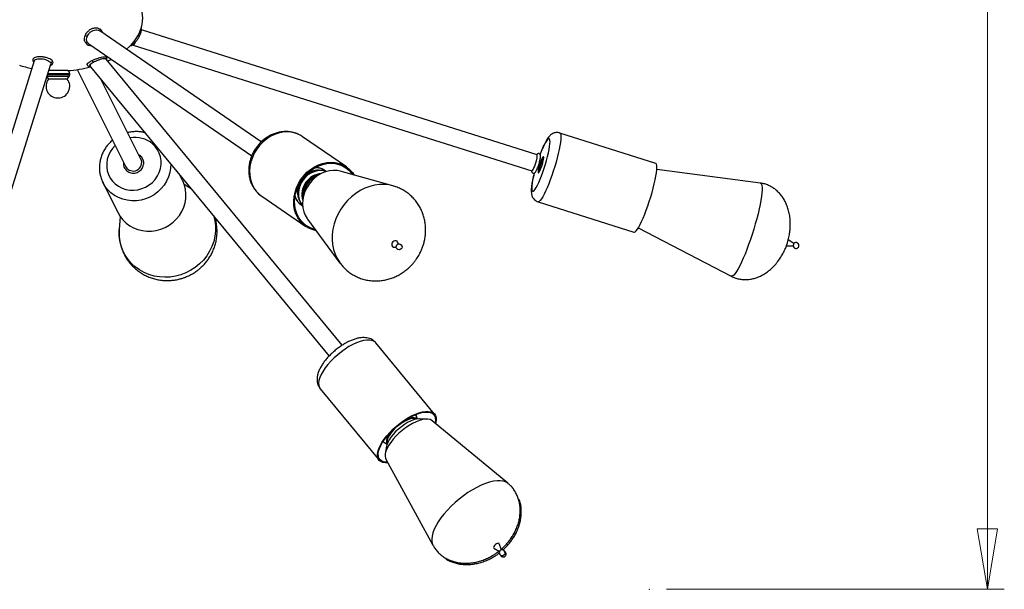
# Model space of a CAD drawing. Header units: millimetres. Extents: x 439 to 897, y 326 to 622.
# Tile 7 of 23: x 669 to 727, y 326 to 359. Entities that reach past the tile are written whole.
import ezdxf

# ---------------------------------------------------------------- set-up
doc = ezdxf.new("R2010")
doc.units = ezdxf.units.MM
doc.header["$PDSIZE"] = -1
doc.styles.add('SLDTEXTSTYLE0', font='TXT', dxfattribs={"width": 0.75})
doc.dimstyles.new('SLDDIMSTYLE0', dxfattribs={"dimtxt": 3.5, "dimasz": 3.556, "dimexe": 0, "dimexo": 0.0625, "dimgap": 0.875, "dimtad": 1, "dimdec": 0, "dimlfac": 10, "dimrnd": 1e-09, "dimzin": 12, "dimdsep": 46, "dimtxsty": 'SLDTEXTSTYLE0', "dimblk1": 'CLOSED', "dimblk2": 'CLOSED', "dimsah": 1, "dimcen": 0.09, "dimadec": 0, "dimazin": 3, "dimtfac": 1, "dimtofl": 0, "dimtmove": 0, "dimatfit": 3, "dimldrblk": 'CLOSED', "dimfxl": 0, "dimfrac": 2, "dimtolj": 1, "dimtzin": 12, "dimarcsym": 0})

# ---------------------------------------------------------------- blocks, each defined once
blk = doc.blocks.new('_Closed')
at = {"color": 0, "linetype": 'ByBlock', "lineweight": -2}
for p, q in [((-1, 0.166667), (0, 0)), ((-1, 0.166667), (-1, -0.166667)), ((0, 0), (-1, -0.166667)), ((0, 0), (-1, 0))]:
    blk.add_line(p, q, dxfattribs=at)
blk = doc.blocks.new('_D')
at = {"color": 7, "linetype": 'Continuous', "lineweight": 0}
for p, q in [((707.569, 475.855), (727.488, 475.855)), ((726.488, 475.855), (726.488, 325.855)), ((707.569, 325.855), (727.488, 325.855))]:
    blk.add_line(p, q, dxfattribs=at)
at = {"color": 7, "linetype": 'Continuous', "lineweight": 18, "xscale": 3.556, "yscale": 3.556}
for p, rotation in [((726.488, 475.855), 90.0000000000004), ((726.488, 325.855), 270.0000000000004)]:
    blk.add_blockref('_Closed', p, dxfattribs=dict(at, rotation=rotation))
at = {"color": 7, "linetype": 'Continuous', "lineweight": 18, "insert": (721.977, 394.646), "char_height": 3.5, "attachment_point": 1, "rotation": 90, "style": 'SLDTEXTSTYLE0'}
blk.add_mtext('1500', dxfattribs=at)

msp = doc.modelspace()

# ---------------------------------------------------------------- linework, layer by layer
at = {"color": 7, "linetype": 'Continuous', "lineweight": 25}
for p, q in [((683.688, 352.206), (674.17, 358.744)), ((699.941, 351.444), (676.623, 358.806)), ((676.503, 358.425), (676.513, 358.441)), ((673.483, 358.007), (673.494, 357.998)), ((673.527, 357.972), (683.122, 351.382)), ((676.115, 357.92), (676.142, 357.909)), ((676.143, 357.908), (699.64, 350.49)), ((688.452, 340.224), (674.543, 357.076)), ((670.296, 356.968), (665.153, 340.652)), ((666.106, 340.352), (671.287, 356.786)), ((670.231, 356.942), (670.233, 356.937)), ((670.233, 356.937), (670.269, 356.883)), ((672.26, 356.4), (671.166, 356.4)), ((672.829, 356.461), (675.698, 350.743)), ((673.568, 356.695), (673.611, 356.634)), ((673.615, 356.63), (687.681, 339.587)), ((671.049, 356.028), (671.145, 355.9)), ((672.245, 355.9), (671.145, 355.9)), ((672.245, 355.9), (672.355, 356.046)), ((672.395, 356.166), (672.395, 356.211)), ((676.592, 351.191), (674.249, 355.861)), ((671.671, 354.799), (671.719, 354.799)), ((688.716, 350.724), (686.115, 352.51)), ((706.936, 350.939), (701.279, 352.726)), ((679.045, 349.925), (678.884, 350.245)), ((686.905, 350.508), (686.816, 350.489)), ((687.507, 350.457), (687.487, 350.474)), ((691.449, 349.615), (688.341, 350.476)), ((713.114, 349.773), (706.999, 350.584)), ((674.35, 349.806), (675.246, 348.02)), ((674.366, 349.774), (674.35, 349.806)), ((679.552, 349.436), (679.141, 349.697)), ((683.687, 349.023), (683.709, 349.007)), ((683.709, 349.007), (686.31, 347.221)), ((685.847, 349.078), (685.862, 348.988)), ((699.999, 348.673), (705.657, 346.887)), ((675.371, 347.806), (675.314, 347.042)), ((686.407, 347.659), (688.326, 345.068)), ((705.912, 347.141), (711.384, 344.294)), ((691.484, 346.009), (691.523, 346.003)), ((691.523, 346.003), (691.638, 345.998)), ((691.77, 346.19), (691.724, 346.296)), ((714.641, 346.08), (715.04, 346.072)), ((715.086, 346.219), (714.753, 346.442)), ((693.905, 336.17), (690.438, 340.37)), ((687.161, 337.665), (690.627, 333.465)), ((692.889, 335.883), (692.836, 336.046)), ((692.857, 335.878), (692.853, 335.88)), ((693.466, 335.88), (693.014, 335.89)), ((698.224, 332.099), (693.769, 335.784)), ((690.952, 334.491), (691.102, 334.408)), ((691.112, 334.443), (691.113, 334.439)), ((691.071, 334.287), (690.995, 333.841)), ((691.032, 333.525), (693.805, 328.452)), ((697.849, 328.182), (697.708, 328.538)), ((697.4, 328.284), (697.723, 328.078))]:
    msp.add_line(p, q, dxfattribs=at)
at = {"color": 8, "linetype": 'Continuous', "lineweight": 25}
for p, q in [((671.343, 356.046), (671.054, 356.046)), ((671.092, 356.166), (671.322, 356.166)), ((671.322, 356.211), (671.106, 356.211)), ((672.395, 356.211), (671.322, 356.211)), ((671.322, 356.166), (672.395, 356.166)), ((672.355, 356.046), (671.343, 356.046))]:
    msp.add_line(p, q, dxfattribs=at)
at = {"color": 8, "linetype": 'Continuous', "lineweight": 25, "flags": 128}
for points in [[(686.115, 352.51), (686.11, 352.514), (685.905, 352.632), (685.683, 352.717), (685.447, 352.769), (685.203, 352.787), (684.953, 352.77), (684.703, 352.719), (684.456, 352.634), (684.217, 352.517), (683.99, 352.37), (683.779, 352.196), (683.587, 351.996), (683.418, 351.776), (683.275, 351.538), (683.159, 351.287), (683.073, 351.027), (683.019, 350.762), (682.998, 350.497), (683.009, 350.237), (683.052, 349.986), (683.128, 349.747), (683.234, 349.526), (683.368, 349.327), (683.529, 349.151), (683.687, 349.023)], [(701.347, 352.479), (701.339, 352.337), (701.32, 352.167), (701.29, 351.972), (701.248, 351.754), (701.196, 351.519), (701.134, 351.27), (701.063, 351.011), (700.986, 350.747), (700.902, 350.482), (700.814, 350.22), (700.723, 349.967), (700.631, 349.726), (700.539, 349.502), (700.448, 349.299), (700.361, 349.119), (700.278, 348.967), (700.202, 348.844), (700.133, 348.752), (700.073, 348.695), (700.022, 348.671), (699.999, 348.673)], [(700.709, 352.209), (700.703, 352.305), (700.686, 352.368), (700.658, 352.397), (700.618, 352.392), (700.568, 352.352), (700.51, 352.278), (700.443, 352.173), (700.371, 352.038), (700.294, 351.876), (700.214, 351.692), (700.133, 351.488), (700.125, 351.467)], [(701.279, 352.725), (701.296, 352.716), (701.324, 352.67), (701.342, 352.591), (701.347, 352.479)], [(675.074, 351.986), (674.919, 351.818), (674.784, 351.62), (674.679, 351.407), (674.608, 351.183), (674.572, 350.952), (674.572, 350.72), (674.608, 350.493), (674.678, 350.275), (674.782, 350.071), (674.917, 349.885), (675.081, 349.723), (675.268, 349.587), (675.476, 349.48), (675.7, 349.406), (675.934, 349.364), (676.173, 349.358), (676.413, 349.386), (676.647, 349.448), (676.87, 349.542), (677.078, 349.667), (677.266, 349.82), (677.43, 349.997), (677.565, 350.195), (677.67, 350.408), (677.741, 350.632), (677.777, 350.863), (677.777, 351.095), (677.741, 351.322), (677.671, 351.54), (677.567, 351.744), (677.432, 351.93), (677.269, 352.092), (677.269, 352.092)], [(699.777, 350.367), (699.775, 350.356), (699.724, 350.142), (699.682, 349.944), (699.652, 349.766), (699.633, 349.613), (699.626, 349.487), (699.631, 349.391), (699.649, 349.328), (699.677, 349.299), (699.717, 349.304), (699.767, 349.344), (699.825, 349.418), (699.892, 349.523), (699.964, 349.658), (700.041, 349.82), (700.121, 350.004), (700.202, 350.208), (700.282, 350.426), (700.36, 350.653), (700.433, 350.884), (700.5, 351.115), (700.56, 351.34), (700.611, 351.554), (700.652, 351.752), (700.683, 351.93), (700.702, 352.083), (700.709, 352.209), (700.709, 352.209)], [(678.35, 350.892), (678.341, 350.663), (678.297, 350.399), (678.218, 350.141), (678.106, 349.894), (677.962, 349.662), (677.788, 349.449), (677.588, 349.258), (677.365, 349.093), (677.124, 348.956), (676.867, 348.85), (676.599, 348.776), (676.326, 348.737), (676.051, 348.732), (675.78, 348.762), (675.516, 348.826), (675.266, 348.923), (675.032, 349.052), (674.819, 349.209), (674.63, 349.394), (674.469, 349.601), (674.366, 349.774)], [(675.566, 350.942), (675.567, 350.946), (675.581, 350.957), (675.589, 350.96)], [(687.494, 350.453), (687.354, 350.493), (687.171, 350.512), (686.982, 350.497), (686.794, 350.449), (686.611, 350.368), (686.44, 350.258), (686.284, 350.121), (686.148, 349.961), (686.037, 349.783), (685.953, 349.592), (685.899, 349.394), (685.877, 349.194), (685.887, 348.997), (685.928, 348.811), (686, 348.639), (686.1, 348.487), (686.124, 348.458)], [(691.443, 349.617), (691.23, 349.664), (690.948, 349.694), (690.66, 349.689), (690.37, 349.65), (690.081, 349.577), (689.796, 349.472), (689.52, 349.334), (689.255, 349.166), (689.005, 348.971), (688.774, 348.75), (688.564, 348.507), (688.378, 348.244), (688.217, 347.965), (688.085, 347.673), (687.983, 347.372), (687.911, 347.066), (687.872, 346.758), (687.865, 346.453), (687.891, 346.154), (687.949, 345.865), (688.038, 345.59), (688.158, 345.332), (688.307, 345.094), (688.326, 345.068)], [(713.114, 349.773), (713.145, 349.76), (713.18, 349.713), (713.204, 349.631), (713.216, 349.517), (713.215, 349.372), (713.203, 349.197), (713.179, 348.995), (713.143, 348.768), (713.096, 348.519), (713.039, 348.252), (712.971, 347.969), (712.895, 347.674), (712.811, 347.372), (712.72, 347.065), (712.623, 346.757), (712.522, 346.453), (712.417, 346.157), (712.31, 345.871), (712.203, 345.6), (712.096, 345.347), (711.992, 345.115), (711.891, 344.907), (711.794, 344.726), (711.703, 344.573), (711.62, 344.452), (711.544, 344.363), (711.477, 344.308), (711.42, 344.287), (711.384, 344.294)], [(680.892, 347.813), (680.949, 347.563), (680.985, 347.259), (680.986, 346.952), (680.951, 346.645), (680.88, 346.342), (680.775, 346.047), (680.637, 345.764), (680.468, 345.496), (680.27, 345.246), (680.045, 345.018), (679.796, 344.815), (679.526, 344.639), (679.239, 344.492), (678.939, 344.377)], [(678.939, 344.377), (678.628, 344.294), (678.311, 344.244), (677.993, 344.23), (677.676, 344.249), (677.365, 344.303), (677.064, 344.39), (676.777, 344.51), (676.507, 344.661), (676.258, 344.841), (676.032, 345.048), (675.833, 345.279), (675.663, 345.531), (675.524, 345.802), (675.419, 346.087), (675.347, 346.383), (675.311, 346.687), (675.311, 346.994), (675.314, 347.042)], [(690.438, 340.37), (690.423, 340.387), (690.329, 340.461), (690.21, 340.51), (690.066, 340.533), (689.9, 340.53), (689.716, 340.501), (689.516, 340.447), (689.304, 340.369), (689.083, 340.267), (688.857, 340.144), (688.63, 340.002), (688.406, 339.843), (688.189, 339.67), (687.982, 339.485), (687.79, 339.293), (687.614, 339.096), (687.459, 338.897), (687.327, 338.701), (687.22, 338.51), (687.14, 338.327), (687.088, 338.157), (687.066, 338.001), (687.073, 337.863), (687.11, 337.744), (687.161, 337.665)], [(692.836, 336.046), (692.814, 336.095), (692.778, 336.14)], [(692.853, 335.88), (692.835, 335.889), (692.736, 335.915), (692.615, 335.914), (692.476, 335.888), (692.322, 335.836), (692.159, 335.761), (691.992, 335.664), (691.826, 335.549), (691.666, 335.42), (691.519, 335.281), (691.388, 335.135), (691.277, 334.989), (691.191, 334.846), (691.132, 334.712), (691.102, 334.59), (691.102, 334.484), (691.112, 334.443)], [(692.872, 335.88), (692.869, 335.884), (692.796, 335.936), (692.698, 335.961), (692.577, 335.961), (692.437, 335.934), (692.284, 335.883), (692.246, 335.867)], [(691.239, 335.036), (691.239, 335.036), (691.153, 334.893), (691.094, 334.758), (691.064, 334.636), (691.063, 334.531), (691.093, 334.445), (691.107, 334.424)], [(690.87, 334.565), (690.892, 334.537), (690.952, 334.491)], [(698.223, 332.1), (698.213, 332.108), (698.092, 332.181), (697.945, 332.229), (697.774, 332.252), (697.582, 332.249), (697.371, 332.22), (697.144, 332.165), (696.903, 332.086), (696.653, 331.984), (696.394, 331.859), (696.132, 331.713), (695.869, 331.548), (695.609, 331.366), (695.354, 331.169), (695.109, 330.961), (694.876, 330.742), (694.658, 330.517), (694.457, 330.288), (694.278, 330.058), (694.12, 329.83), (693.988, 329.606), (693.881, 329.39), (693.802, 329.184), (693.752, 328.991), (693.731, 328.813), (693.739, 328.652), (693.777, 328.511), (693.805, 328.452)]]:
    msp.add_lwpolyline(points, dxfattribs=at)
at = {"color": 7, "linetype": 'Continuous', "lineweight": 25, "flags": 128}
for points in [[(699.64, 350.49), (699.649, 350.491), (699.678, 350.517), (699.715, 350.577), (699.758, 350.666), (699.803, 350.777), (699.848, 350.902), (699.888, 351.032), (699.921, 351.157), (699.944, 351.268), (699.955, 351.357), (699.955, 351.417), (699.942, 351.443), (699.941, 351.444)], [(700.334, 351.267), (700.328, 351.313), (700.311, 351.325), (700.282, 351.301), (700.246, 351.244), (700.203, 351.157), (700.158, 351.048), (700.113, 350.923), (700.073, 350.793), (700.039, 350.667), (700.015, 350.555), (700.003, 350.464), (700.002, 350.402), (700.014, 350.373), (700.037, 350.379), (700.07, 350.419), (700.11, 350.492), (700.154, 350.591), (700.199, 350.709), (700.242, 350.837), (700.28, 350.967), (700.309, 351.087), (700.327, 351.19), (700.334, 351.267)], [(686.916, 346.972), (686.742, 347.014), (686.52, 347.1), (686.315, 347.217), (686.13, 347.365), (685.969, 347.541), (685.834, 347.74), (685.728, 347.961), (685.653, 348.199), (685.609, 348.451), (685.598, 348.711), (685.62, 348.976), (685.674, 349.241), (685.76, 349.501), (685.875, 349.752), (686.019, 349.99), (686.188, 350.21), (686.38, 350.41), (686.591, 350.584), (686.818, 350.731), (687.057, 350.848), (687.303, 350.933), (687.554, 350.984), (687.803, 351.001), (688.048, 350.983), (688.283, 350.931), (688.505, 350.845), (688.711, 350.728), (688.895, 350.58), (689.057, 350.405), (689.166, 350.247)], [(686.864, 347.043), (686.764, 347.069), (686.548, 347.153), (686.349, 347.267), (686.169, 347.411), (686.012, 347.581), (685.882, 347.775), (685.779, 347.99), (685.705, 348.221), (685.663, 348.466), (685.652, 348.719), (685.673, 348.976), (685.726, 349.233), (685.809, 349.486), (685.921, 349.73), (686.061, 349.961), (686.225, 350.175), (686.412, 350.369), (686.617, 350.539), (686.837, 350.682), (687.07, 350.795), (687.309, 350.878), (687.552, 350.927), (687.795, 350.944), (688.033, 350.927), (688.261, 350.876), (688.477, 350.793), (688.677, 350.678), (688.856, 350.534), (689.013, 350.364), (689.081, 350.271)], [(705.657, 346.887), (705.68, 346.885), (705.73, 346.908), (705.79, 346.966), (705.859, 347.057), (705.936, 347.18), (706.018, 347.333), (706.106, 347.513), (706.196, 347.716), (706.288, 347.94), (706.381, 348.181), (706.472, 348.434), (706.56, 348.695), (706.643, 348.961), (706.721, 349.225), (706.791, 349.484), (706.853, 349.733), (706.905, 349.968), (706.947, 350.185), (706.978, 350.381), (706.997, 350.551), (707.004, 350.693)], [(707.004, 350.693), (706.999, 350.805), (706.982, 350.884), (706.953, 350.93), (706.936, 350.939)], [(687.513, 350.452), (687.495, 350.46), (687.323, 350.512), (687.14, 350.531), (686.951, 350.516), (686.763, 350.468), (686.581, 350.388), (686.41, 350.278), (686.254, 350.141), (686.119, 349.981), (686.008, 349.804), (685.924, 349.613), (685.87, 349.415), (685.848, 349.215), (685.857, 349.019), (685.899, 348.833), (685.97, 348.661), (686.071, 348.509), (686.121, 348.453)], [(688.341, 350.476), (688.158, 350.513), (687.934, 350.526), (687.706, 350.504), (687.478, 350.448), (687.254, 350.358), (687.041, 350.238), (686.841, 350.089), (686.66, 349.914), (686.5, 349.717), (686.365, 349.502), (686.258, 349.273), (686.18, 349.035), (686.134, 348.793), (686.121, 348.552), (686.14, 348.316), (686.191, 348.09), (686.274, 347.88), (686.386, 347.689), (686.407, 347.659)], [(675.246, 348.02), (675.365, 347.815), (675.526, 347.608), (675.715, 347.423), (675.928, 347.266), (676.162, 347.137), (676.412, 347.04), (676.676, 346.976), (676.947, 346.946), (677.222, 346.951), (677.495, 346.99), (677.763, 347.064), (678.02, 347.17), (678.261, 347.306), (678.484, 347.472), (678.684, 347.663), (678.858, 347.876), (679.002, 348.108), (679.115, 348.355), (679.193, 348.613), (679.237, 348.876), (679.245, 349.142), (679.217, 349.404), (679.154, 349.659), (679.056, 349.903), (679.045, 349.925)], [(691.724, 346.296), (691.688, 346.347), (691.63, 346.38), (691.561, 346.385), (691.492, 346.361), (691.432, 346.312), (691.391, 346.245), (691.376, 346.17), (691.388, 346.099), (691.426, 346.043), (691.484, 346.009)], [(691.153, 333.303), (691, 333.302), (690.856, 333.325), (690.736, 333.374), (690.643, 333.447), (690.577, 333.544), (690.54, 333.663), (690.533, 333.801), (690.555, 333.957), (690.606, 334.127), (690.686, 334.31), (690.793, 334.501), (690.926, 334.697), (691.081, 334.896), (691.256, 335.093), (691.449, 335.285), (691.656, 335.47), (691.873, 335.643), (692.097, 335.802), (692.323, 335.944), (692.549, 336.067), (692.77, 336.169), (692.982, 336.247), (693.182, 336.301), (693.367, 336.33), (693.532, 336.333), (693.676, 336.31), (693.796, 336.261), (693.89, 336.187), (693.955, 336.091), (693.992, 335.972), (694, 335.834), (693.977, 335.678), (693.964, 335.623)], [(691.131, 333.343), (691.036, 333.345), (690.896, 333.367), (690.779, 333.414), (690.689, 333.486), (690.625, 333.58), (690.589, 333.695), (690.582, 333.83), (690.603, 333.981), (690.653, 334.147), (690.731, 334.324), (690.835, 334.51), (690.964, 334.7), (691.114, 334.893), (691.285, 335.085), (691.472, 335.272), (691.673, 335.451), (691.884, 335.62), (692.101, 335.774), (692.322, 335.912), (692.541, 336.032), (692.756, 336.131), (692.962, 336.207), (693.157, 336.26), (693.336, 336.287), (693.497, 336.29), (693.636, 336.267), (693.753, 336.22), (693.844, 336.149), (693.908, 336.055), (693.944, 335.939), (693.951, 335.805), (693.929, 335.653), (693.929, 335.652)], [(693.769, 335.784), (693.743, 335.804), (693.639, 335.853), (693.51, 335.877), (693.36, 335.876), (693.19, 335.849), (693.006, 335.796), (692.81, 335.719), (692.606, 335.62), (692.399, 335.5), (692.193, 335.362), (691.991, 335.208), (691.799, 335.043), (691.62, 334.868), (691.457, 334.689), (691.315, 334.507), (691.195, 334.328), (691.101, 334.154), (691.034, 333.99), (690.995, 333.838), (690.986, 333.702), (691.006, 333.584), (691.032, 333.525)], [(693.014, 335.89), (692.971, 335.89), (692.825, 335.872), (692.663, 335.828), (692.489, 335.761), (692.308, 335.67), (692.124, 335.56), (691.943, 335.432), (691.768, 335.29), (691.604, 335.138), (691.456, 334.979), (691.327, 334.818), (691.221, 334.659), (691.141, 334.506), (691.088, 334.363), (691.071, 334.287)], [(697.708, 328.538), (697.703, 328.546), (697.672, 328.563), (697.621, 328.557), (697.56, 328.531), (697.496, 328.487), (697.44, 328.434), (697.4, 328.378), (697.383, 328.328), (697.39, 328.293), (697.4, 328.284)]]:
    msp.add_lwpolyline(points, dxfattribs=at)
at = {"color": 7, "linetype": 'Continuous', "lineweight": 25}
msp.add_circle((691.809, 346.021), 0.173, dxfattribs=at)
for centre, radius, start, end in [((673.402, 358.568), 0.132, 224.32843, 285.31347), ((671.266, 356.986), 0.105, 268.28124, 354.2926), ((673.901, 357.037), 0.198, 193.42294, 231.80463), ((672.195, 356.211), 0.2, 0, 71.03443), ((671.671, 355.475), 0.676, 141.08341, 270), ((671.719, 355.475), 0.676, 270, 38.91659), ((672.195, 356.166), 0.2, 323.1301, 0), ((676.135, 350.986), 0.5, 209.0504, 24.23317), ((702.164, 350.217), 2.115, 149.94716, 175.00986), ((687.365, 349.074), 1.258, 98.65787, 192.37553), ((687.095, 349.285), 1.236, 103.02942, 141.27118), ((687.514, 348.972), 1.381, 105.31423, 185.71917), ((687.052, 349.254), 1.218, 149.46324, 188.30297), ((715.208, 346.099), 0.173, 189.18282, 135.77421), ((714.884, 346.202), 0.203, 320.10058, 4.85645), ((697.883, 328.012), 0.173, 139.17745, 309.03516), ((697.885, 328.01), 0.176, 120.05279, 139.01718), ((697.947, 327.934), 0.173, 202.53586, 56.53404), ((697.883, 328.012), 0.173, 309.03516, 119.89252)]:
    msp.add_arc(centre, radius, start, end, dxfattribs=at)
at = {"color": 8, "linetype": 'Continuous', "lineweight": 25}
for centre, radius, start, end in [((676.514, 358.574), 0.134, 228.21487, 269.50449), ((670.319, 356.976), 0.0937, 204.68547, 240.90011), ((676.251, 350.869), 1.591, 50.233, 100.25333), ((686.907, 349.74), 0.936, 51.66686, 95.28796), ((687.326, 349.101), 1.247, 94.6464, 196.387), ((687.56, 348.94), 1.399, 111.38483, 179.64857), ((687.003, 349.437), 1.092, 87.5155, 125.92951), ((686.893, 349.281), 1.09, 165.05381, 203.56799), ((686.578, 349.263), 0.935, 195.75304, 241.03757)]:
    msp.add_arc(centre, radius, start, end, dxfattribs=at)
at = {"color": 7, "linetype": 'Continuous', "lineweight": 25}
for centre, major_axis, ratio, start_param, end_param in [((671.695, 359.48), (-5, 0), 0.62, 2.514945, 3.434818), ((673.817, 358.379), (0.307, 0.395), 0.839575, 2.844903, 3.191206), ((676.312, 358.379), (0.169, 0.471), 0.14734, 3.147298, 4.069468), ((671.695, 359.48), (-5, 0), 0.62, 2.198222, 2.251159), ((671.695, 359.48), (5, 0), 0.62, 4.241394, 4.400002), ((671.695, 359.48), (-5, 0), 0.62, 1.684038, 1.96694), ((674.009, 356.937), (0.396, 0.305), 0.40526, 2.53955, 3.155065)]:
    msp.add_ellipse(centre, major_axis=major_axis, ratio=ratio, start_param=start_param, end_param=end_param, dxfattribs=at)
for points, knots in [([(673.307, 358.476), (673.33, 358.52), (673.38, 358.62), (673.505, 358.759), (673.669, 358.869), (673.851, 358.927), (674.027, 358.922), (674.167, 358.87), (674.221, 358.806), (674.242, 358.781)], [0, 0, 0, 0, 0.125027, 0.280238, 0.435108, 0.593063, 0.750682, 0.905534, 1, 1, 1, 1]), ([(673.437, 358.441), (673.461, 358.485), (673.509, 358.574), (673.627, 358.69), (673.769, 358.775), (673.923, 358.812), (674.065, 358.803), (674.136, 358.76), (674.168, 358.74)], [0, 0, 0, 0, 0.165358, 0.330809, 0.507013, 0.682108, 0.856806, 1, 1, 1, 1]), ([(674.253, 358.783), (674.253, 358.783), (674.235, 358.809), (674.208, 358.828), (674.181, 358.846)], [0, 0, 0, 0, 0.006134, 1, 1, 1, 1]), ([(674.339, 358.627), (674.33, 358.655), (674.31, 358.711), (674.273, 358.758), (674.253, 358.783)], [0, 0, 0, 0, 0.480188, 1, 1, 1, 1]), ([(676.504, 358.438), (676.533, 358.5), (676.59, 358.618), (676.63, 358.76), (676.625, 358.846), (676.607, 358.89), (676.594, 358.898), (676.593, 358.899)], [0, 0, 0, 0, 0.3161555, 0.6061376, 0.865582, 0.9924919, 1, 1, 1, 1]), ([(673.304, 358.088), (673.292, 358.108), (673.255, 358.169), (673.25, 358.305), (673.288, 358.419), (673.307, 358.476)], [0, 0, 0, 0, 0.194393, 0.598488, 1, 1, 1, 1]), ([(673.426, 358.077), (673.412, 358.112), (673.382, 358.188), (673.39, 358.317), (673.423, 358.405), (673.437, 358.441)], [0, 0, 0, 0, 0.334429, 0.725787, 1, 1, 1, 1]), ([(676.26, 358.066), (676.273, 358.081), (676.32, 358.135), (676.412, 358.264), (676.477, 358.378), (676.512, 358.439)], [0, 0, 0, 0, 0.147308, 0.545658, 1, 1, 1, 1]), ([(673.302, 358.085), (673.324, 358.048), (673.368, 357.971), (673.498, 357.897), (673.607, 357.866), (673.673, 357.872), (673.673, 357.872)], [0, 0, 0, 0, 0.29771, 0.599826, 0.998445, 1, 1, 1, 1]), ([(673.485, 358.008), (673.482, 358.01), (673.454, 358.026), (673.44, 358.053), (673.426, 358.077)], [0, 0, 0, 0, 0.101602, 1, 1, 1, 1]), ([(675.969, 357.881), (675.973, 357.879), (675.992, 357.871), (676.032, 357.871), (676.091, 357.893), (676.142, 357.938), (676.206, 358), (676.244, 358.047), (676.26, 358.066)], [0, 0, 0, 0, 0.036129, 0.143993, 0.316531, 0.625239, 0.849635, 1, 1, 1, 1]), ([(670.224, 357.068), (670.22, 357.047), (670.211, 357.004), (670.225, 356.962), (670.232, 356.941)], [0, 0, 0, 0, 0.499992, 1, 1, 1, 1]), ([(671.371, 356.975), (671.345, 357), (671.292, 357.05), (671.149, 357.125), (670.963, 357.184), (670.756, 357.219), (670.564, 357.222), (670.401, 357.198), (670.287, 357.148), (670.226, 357.099), (670.228, 357.068), (670.228, 357.063)], [0, 0, 0, 0, 0.113806, 0.234483, 0.369552, 0.495219, 0.615157, 0.733242, 0.852341, 0.976012, 1, 1, 1, 1]), ([(670.3, 356.967), (670.31, 356.988), (670.332, 357.033), (670.439, 357.08), (670.581, 357.104), (670.741, 357.1), (670.902, 357.073), (671.051, 357.025), (671.177, 356.962), (671.239, 356.911), (671.26, 356.884), (671.263, 356.88)], [0, 0, 0, 0, 0.12457, 0.255441, 0.378006, 0.495177, 0.610851, 0.728407, 0.851884, 0.98235, 1, 1, 1, 1]), ([(671.408, 356.877), (671.409, 356.88), (671.423, 356.906), (671.399, 356.942), (671.373, 356.972), (671.371, 356.975)], [0, 0, 0, 0, 0.091295, 0.903803, 1, 1, 1, 1]), ([(673.418, 356.758), (673.415, 356.76), (673.402, 356.775), (673.44, 356.822), (673.533, 356.898), (673.647, 356.958), (673.709, 356.991)], [0, 0, 0, 0, 0.0625904, 0.3502316, 0.6506542, 1, 1, 1, 1]), ([(673.709, 356.991), (673.764, 357.017), (673.875, 357.069), (674.069, 357.141), (674.261, 357.196), (674.422, 357.222), (674.536, 357.22), (674.563, 357.196), (674.577, 357.184)], [0, 0, 0, 0, 0.163663, 0.327388, 0.510407, 0.67812, 0.839909, 1, 1, 1, 1]), ([(674.542, 357.075), (674.542, 357.076), (674.542, 357.092), (674.49, 357.102), (674.392, 357.101), (674.257, 357.073), (674.105, 357.026), (673.944, 356.963), (673.837, 356.912), (673.785, 356.884), (673.779, 356.881)], [0, 0, 0, 0, 0.005881, 0.170461, 0.326298, 0.480723, 0.637992, 0.802267, 0.976533, 1, 1, 1, 1]), ([(674.565, 357.049), (674.567, 357.052), (674.588, 357.076), (674.597, 357.119), (674.582, 357.165), (674.576, 357.185)], [0, 0, 0, 0, 0.061882, 0.60386, 1, 1, 1, 1]), ([(671.262, 356.706), (671.284, 356.714), (671.338, 356.733), (671.394, 356.794), (671.406, 356.851), (671.412, 356.881)], [0, 0, 0, 0, 0.233576, 0.603142, 1, 1, 1, 1]), ([(671.263, 356.88), (671.278, 356.854), (671.298, 356.821), (671.288, 356.792), (671.286, 356.786)], [0, 0, 0, 0, 0.790818, 1, 1, 1, 1]), ([(673.412, 356.758), (673.418, 356.743), (673.429, 356.711), (673.474, 356.672), (673.527, 356.649), (673.579, 356.653), (673.597, 356.654)], [0, 0, 0, 0, 0.210951, 0.415971, 0.793589, 1, 1, 1, 1]), ([(673.612, 356.776), (673.595, 356.76), (673.558, 356.727), (673.567, 356.707), (673.571, 356.697)], [0, 0, 0, 0, 0.489698, 1, 1, 1, 1]), ([(673.779, 356.881), (673.732, 356.855), (673.666, 356.818), (673.625, 356.786), (673.612, 356.776)], [0, 0, 0, 0, 0.708318, 1, 1, 1, 1]), ([(676.817, 352.75), (676.752, 352.765), (676.604, 352.798), (676.366, 352.815), (676.109, 352.803), (675.922, 352.779), (675.825, 352.75), (675.811, 352.746)], [0, 0, 0, 0, 0.197942, 0.450535, 0.703607, 0.95711, 1, 1, 1, 1]), ([(686.123, 352.504), (686.063, 352.543), (685.938, 352.624), (685.729, 352.713), (685.506, 352.776), (685.274, 352.81), (685.037, 352.813), (684.799, 352.785), (684.561, 352.728), (684.328, 352.641), (684.104, 352.527), (683.891, 352.385), (683.693, 352.219), (683.513, 352.031), (683.354, 351.823), (683.218, 351.599), (683.108, 351.362), (683.024, 351.116), (682.969, 350.863), (682.944, 350.609), (682.95, 350.356), (682.985, 350.11), (683.05, 349.873), (683.145, 349.65), (683.265, 349.445), (683.412, 349.261), (683.553, 349.12), (683.652, 349.052), (683.687, 349.027)], [0, 0, 0, 0, 0.0359319, 0.0741306, 0.1123368, 0.1506406, 0.1891143, 0.2278046, 0.2667293, 0.3058806, 0.3452324, 0.3847494, 0.424396, 0.4641417, 0.5039633, 0.5438445, 0.5837701, 0.6237238, 0.6636849, 0.7036222, 0.7434924, 0.7832414, 0.8228104, 0.8621459, 0.901212, 0.9400011, 0.9785392, 1, 1, 1, 1]), ([(701.279, 352.723), (701.272, 352.726), (701.225, 352.746), (701.132, 352.753), (701.014, 352.745), (700.909, 352.713), (700.818, 352.667), (700.74, 352.61), (700.669, 352.541), (700.595, 352.453), (700.518, 352.338), (700.436, 352.195), (700.353, 352.029), (700.27, 351.846), (700.191, 351.658), (700.142, 351.528), (700.12, 351.471)], [0, 0, 0, 0, 0.011166, 0.068412, 0.121665, 0.172808, 0.223773, 0.27698, 0.336459, 0.409673, 0.511625, 0.617555, 0.716421, 0.820177, 0.920281, 1, 1, 1, 1]), ([(674.917, 352.299), (674.855, 352.245), (674.728, 352.133), (674.564, 351.938), (674.42, 351.723), (674.305, 351.493), (674.218, 351.252), (674.163, 351.004), (674.138, 350.753), (674.146, 350.501), (674.184, 350.254), (674.256, 350.016), (674.319, 349.855), (674.365, 349.779), (674.368, 349.774)], [0, 0, 0, 0, 0.0867621, 0.1780441, 0.2692655, 0.3603897, 0.4513812, 0.542209, 0.6328505, 0.7232952, 0.8135474, 0.9036271, 0.9935699, 1, 1, 1, 1]), ([(675.574, 350.991), (675.572, 350.974), (675.57, 350.942), (675.561, 350.865), (675.583, 350.762), (675.632, 350.639), (675.712, 350.533), (675.814, 350.448), (675.935, 350.389), (676.054, 350.362), (676.158, 350.358), (676.261, 350.369), (676.375, 350.402), (676.497, 350.469), (676.602, 350.561), (676.683, 350.673), (676.736, 350.799), (676.759, 350.932), (676.749, 351.066), (676.709, 351.193), (676.639, 351.305), (676.557, 351.389), (676.493, 351.425), (676.468, 351.438)], [0, 0, 0, 0, 0.0195836, 0.0391361, 0.0927607, 0.1462078, 0.1995349, 0.2528139, 0.3061389, 0.3595889, 0.3976671, 0.4281403, 0.4819225, 0.5358609, 0.5898784, 0.6439092, 0.6978902, 0.7517537, 0.8054465, 0.8589538, 0.9123148, 0.9656022, 1, 1, 1, 1]), ([(699.619, 350.497), (699.619, 350.493), (699.619, 350.47), (699.626, 350.439), (699.655, 350.391), (699.701, 350.361), (699.752, 350.358), (699.793, 350.372), (699.825, 350.395), (699.856, 350.43), (699.891, 350.485), (699.933, 350.57), (699.978, 350.674), (700.022, 350.794), (700.062, 350.918), (700.097, 351.042), (700.125, 351.159), (700.144, 351.262), (700.153, 351.351), (700.151, 351.41), (700.127, 351.468), (700.087, 351.505), (700.037, 351.518), (699.992, 351.51), (699.957, 351.49), (699.935, 351.471), (699.924, 351.455), (699.921, 351.45)], [0, 0, 0, 0, 0.008712, 0.052695, 0.081515, 0.110814, 0.137805, 0.161443, 0.187669, 0.223564, 0.281627, 0.338995, 0.3992, 0.457679, 0.515612, 0.57347, 0.631512, 0.690168, 0.750498, 0.817111, 0.85056, 0.877984, 0.904481, 0.929062, 0.953231, 0.984753, 1, 1, 1, 1]), ([(687.476, 350.486), (687.472, 350.49), (687.427, 350.533), (687.322, 350.592), (687.164, 350.658), (687.011, 350.692), (686.911, 350.692), (686.87, 350.692)], [0, 0, 0, 0, 0.024822, 0.288939, 0.552712, 0.816561, 1, 1, 1, 1]), ([(699.771, 350.367), (699.767, 350.35), (699.743, 350.26), (699.707, 350.103), (699.664, 349.9), (699.63, 349.71), (699.607, 349.531), (699.595, 349.357), (699.599, 349.213), (699.622, 349.085), (699.656, 348.985), (699.708, 348.887), (699.783, 348.797), (699.879, 348.724), (699.956, 348.682), (699.999, 348.673), (700.002, 348.673)], [0, 0, 0, 0, 0.021554, 0.118788, 0.216957, 0.316751, 0.419508, 0.528324, 0.652603, 0.718812, 0.776396, 0.831689, 0.886384, 0.941163, 0.99618, 1, 1, 1, 1]), ([(692.839, 345.314), (692.898, 345.404), (692.979, 345.531), (693.08, 345.728), (693.157, 345.901), (693.234, 346.113), (693.298, 346.341), (693.345, 346.586), (693.372, 346.841), (693.376, 347.104), (693.356, 347.371), (693.31, 347.638), (693.238, 347.902), (693.138, 348.159), (693.013, 348.406), (692.862, 348.64), (692.685, 348.858), (692.486, 349.056), (692.264, 349.233), (692.023, 349.386), (691.762, 349.51), (691.567, 349.586), (691.456, 349.611), (691.441, 349.615)], [0, 0, 0, 0, 0.060169, 0.084255, 0.124313, 0.165968, 0.210699, 0.257443, 0.305743, 0.355232, 0.405634, 0.456744, 0.50841, 0.560522, 0.613008, 0.665829, 0.718978, 0.77247, 0.826348, 0.880678, 0.935534, 0.991007, 1, 1, 1, 1]), ([(714.705, 346.258), (714.737, 346.371), (714.784, 346.535), (714.832, 346.791), (714.864, 347.031), (714.878, 347.321), (714.867, 347.623), (714.828, 347.925), (714.759, 348.217), (714.663, 348.493), (714.542, 348.748), (714.399, 348.978), (714.234, 349.182), (714.052, 349.358), (713.855, 349.505), (713.644, 349.623), (713.422, 349.709), (713.243, 349.758), (713.138, 349.768), (713.111, 349.77)], [0, 0, 0, 0, 0.079762, 0.116322, 0.178261, 0.244861, 0.31455, 0.384384, 0.452916, 0.519424, 0.5836, 0.645395, 0.704942, 0.762516, 0.818495, 0.87334, 0.927565, 0.981709, 1, 1, 1, 1]), ([(685.674, 348.967), (685.685, 348.935), (685.715, 348.848), (685.795, 348.72), (685.908, 348.59), (686.025, 348.493), (686.109, 348.452), (686.142, 348.436)], [0, 0, 0, 0, 0.133231, 0.372715, 0.611217, 0.848842, 1, 1, 1, 1]), ([(675.317, 347.059), (675.311, 346.974), (675.301, 346.795), (675.319, 346.52), (675.365, 346.237), (675.441, 345.957), (675.547, 345.684), (675.683, 345.422), (675.847, 345.173), (676.04, 344.94), (676.259, 344.727), (676.496, 344.543), (676.743, 344.39), (676.997, 344.265), (677.262, 344.167), (677.535, 344.094), (677.813, 344.049), (678.092, 344.031), (678.368, 344.04), (678.63, 344.073), (678.858, 344.121), (679.053, 344.178), (679.251, 344.25), (679.479, 344.352), (679.681, 344.467), (679.859, 344.586), (680.007, 344.697), (680.174, 344.843), (680.338, 345.01), (680.495, 345.2), (680.64, 345.409), (680.77, 345.636), (680.881, 345.88), (680.97, 346.137), (681.035, 346.405), (681.073, 346.681), (681.085, 346.963), (681.067, 347.247), (681.028, 347.504), (680.982, 347.661), (680.963, 347.727)], [0, 0, 0, 0, 0.0253086, 0.0537097, 0.0823797, 0.1113145, 0.1405191, 0.170007, 0.1997998, 0.2299253, 0.2604261, 0.2913598, 0.3194602, 0.347576, 0.3756918, 0.4037818, 0.4317989, 0.4596534, 0.4871585, 0.5138506, 0.5381482, 0.556486, 0.5745093, 0.6005881, 0.6309287, 0.6434846, 0.6643164, 0.6860419, 0.7094249, 0.7339086, 0.7592652, 0.7853129, 0.8119217, 0.8389961, 0.8664652, 0.8942776, 0.9223964, 0.9507976, 0.9794676, 1, 1, 1, 1]), ([(711.383, 344.298), (711.403, 344.286), (711.493, 344.235), (711.665, 344.173), (711.895, 344.114), (712.134, 344.089), (712.377, 344.094), (712.623, 344.131), (712.871, 344.2), (713.117, 344.301), (713.359, 344.435), (713.596, 344.6), (713.823, 344.798), (714.038, 345.028), (714.232, 345.281), (714.399, 345.547), (714.526, 345.794), (714.628, 346.031), (714.678, 346.179), (714.705, 346.258)], [0, 0, 0, 0, 0.01632, 0.070535, 0.12467, 0.179182, 0.234506, 0.291135, 0.349514, 0.410021, 0.472963, 0.538568, 0.607014, 0.678493, 0.753464, 0.824232, 0.89321, 0.943011, 1, 1, 1, 1]), ([(688.327, 345.069), (688.379, 345.002), (688.488, 344.861), (688.683, 344.67), (688.904, 344.493), (689.146, 344.34), (689.406, 344.214), (689.681, 344.116), (689.97, 344.049), (690.26, 344.015), (690.545, 344.012), (690.821, 344.038), (691.096, 344.091), (691.364, 344.171), (691.624, 344.277), (691.872, 344.407), (692.103, 344.556), (692.306, 344.717), (692.471, 344.869), (692.608, 345.016), (692.728, 345.158), (692.803, 345.263), (692.839, 345.314)], [0, 0, 0, 0, 0.0482159, 0.1017916, 0.1557542, 0.210168, 0.26511, 0.3206699, 0.376976, 0.4341856, 0.4864835, 0.5389951, 0.5916973, 0.6445348, 0.6973935, 0.7500463, 0.8020005, 0.8519425, 0.8955293, 0.927982, 0.9647108, 1, 1, 1, 1]), ([(690.436, 340.367), (690.422, 340.385), (690.376, 340.446), (690.274, 340.524), (690.14, 340.6), (689.991, 340.65), (689.831, 340.677), (689.657, 340.68), (689.466, 340.659), (689.261, 340.611), (689.046, 340.538), (688.828, 340.442), (688.613, 340.326), (688.401, 340.195), (688.194, 340.048), (687.996, 339.89), (687.808, 339.72), (687.633, 339.542), (687.472, 339.357), (687.329, 339.167), (687.204, 338.971), (687.101, 338.771), (687.027, 338.574), (686.983, 338.387), (686.969, 338.214), (686.982, 338.052), (687.021, 337.903), (687.08, 337.771), (687.137, 337.699), (687.163, 337.667)], [0, 0, 0, 0, 0.014354, 0.046193, 0.07771, 0.109872, 0.143679, 0.180076, 0.219586, 0.261619, 0.304443, 0.346708, 0.388265, 0.429267, 0.46991, 0.510376, 0.550829, 0.591394, 0.632232, 0.673545, 0.715585, 0.758646, 0.802967, 0.842334, 0.878616, 0.912212, 0.944006, 0.974789, 1, 1, 1, 1]), ([(692.843, 336.016), (692.843, 336.018), (692.839, 336.054), (692.821, 336.097), (692.792, 336.129), (692.785, 336.137)], [0, 0, 0, 0, 0.05798, 0.75239, 1, 1, 1, 1]), ([(690.874, 334.557), (690.887, 334.541), (690.912, 334.511), (690.949, 334.495), (690.967, 334.487)], [0, 0, 0, 0, 0.51041, 1, 1, 1, 1]), ([(697.833, 328.221), (697.892, 328.272), (697.986, 328.354), (698.125, 328.5), (698.26, 328.654), (698.407, 328.85), (698.547, 329.068), (698.674, 329.307), (698.782, 329.562), (698.867, 329.828), (698.924, 330.099), (698.952, 330.371), (698.951, 330.639), (698.92, 330.9), (698.859, 331.151), (698.77, 331.388), (698.654, 331.61), (698.511, 331.814), (698.365, 331.979), (698.26, 332.065), (698.219, 332.099)], [0, 0, 0, 0, 0.052333, 0.083225, 0.134697, 0.18889, 0.247316, 0.308212, 0.370472, 0.433148, 0.495536, 0.557163, 0.617768, 0.677266, 0.735712, 0.793276, 0.850214, 0.906844, 0.963525, 1, 1, 1, 1]), ([(697.933, 328.174), (697.98, 328.216), (698.062, 328.287), (698.19, 328.422), (698.324, 328.576), (698.472, 328.772), (698.612, 328.99), (698.739, 329.229), (698.847, 329.484), (698.931, 329.75), (698.988, 330.021), (699.017, 330.293), (699.016, 330.561), (698.983, 330.822), (698.94, 331.019), (698.899, 331.125), (698.889, 331.151)], [0, 0, 0, 0, 0.056169, 0.097674, 0.166828, 0.239637, 0.318133, 0.399949, 0.483597, 0.567804, 0.651623, 0.734421, 0.815845, 0.895781, 0.974305, 1, 1, 1, 1]), ([(693.808, 328.455), (693.822, 328.428), (693.873, 328.326), (693.99, 328.168), (694.156, 327.982), (694.347, 327.819), (694.56, 327.68), (694.793, 327.565), (695.045, 327.477), (695.314, 327.417), (695.598, 327.387), (695.898, 327.388), (696.196, 327.423), (696.487, 327.487), (696.765, 327.575), (697.027, 327.686), (697.248, 327.801), (697.437, 327.916), (697.577, 328.011), (697.66, 328.077), (697.689, 328.099)], [0, 0, 0, 0, 0.0209927, 0.077646, 0.1343503, 0.1914409, 0.249226, 0.3080927, 0.3684203, 0.4305809, 0.4949545, 0.5619712, 0.6322144, 0.6968321, 0.762318, 0.8274154, 0.8872275, 0.928927, 0.9757456, 1, 1, 1, 1]), ([(694.56, 327.65), (694.582, 327.635), (694.675, 327.572), (694.858, 327.488), (695.109, 327.398), (695.378, 327.339), (695.663, 327.308), (695.962, 327.31), (696.26, 327.345), (696.552, 327.409), (696.829, 327.497), (697.091, 327.608), (697.312, 327.723), (697.502, 327.838), (697.628, 327.923), (697.699, 327.979), (697.714, 327.991)], [0, 0, 0, 0, 0.023653, 0.101347, 0.18097, 0.263011, 0.347974, 0.436425, 0.529134, 0.614419, 0.700849, 0.786767, 0.865709, 0.920746, 0.982538, 1, 1, 1, 1])]:
    msp.add_open_spline(points, degree=3, knots=knots, dxfattribs=at)
at = {"color": 7, "linetype": 'Continuous', "lineweight": 0}
msp.add_point((706.569, 325.855), dxfattribs=at)

# ---------------------------------------------------------------- dimensions: what is measured, and where the dimension line sits
at = {"color": 7, "linetype": 'Continuous', "lineweight": 18}
dim = msp.add_linear_dim(base=(726.488, 325.855), p1=(706.569, 475.855), p2=(706.569, 325.855), angle=90, dimstyle='SLDDIMSTYLE0', dxfattribs=at)
dim.commit()
dim.dimension.update_dxf_attribs({"geometry": '_D', "text_midpoint": (726.488, 399.819), "dimtype": 160})

doc.saveas('drawing.dxf')
